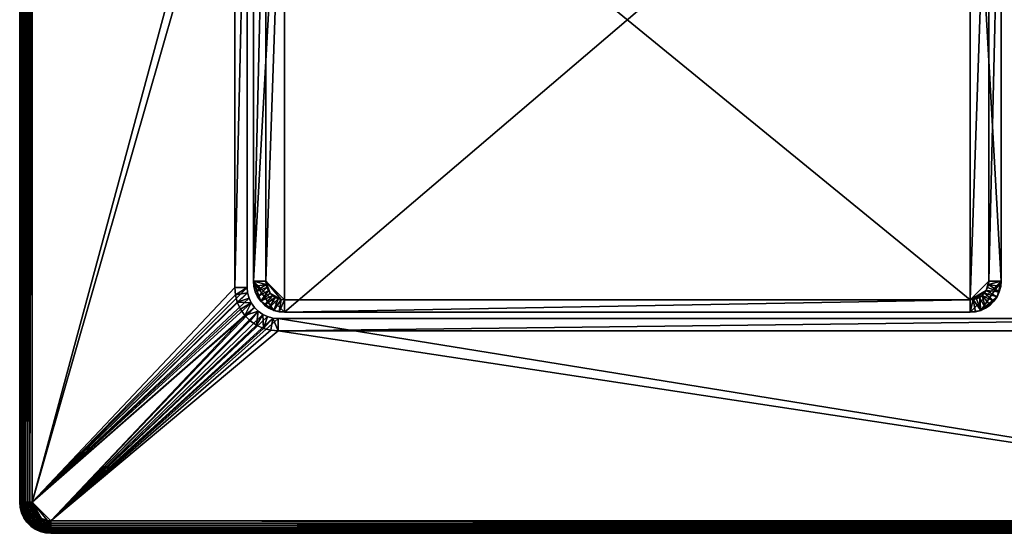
# Model space of a CAD drawing. Extents: x -124 to 124, y -82 to 82.
# Tile 1 of 4: x -124 to 34, y -82 to 0. Entities that reach past the tile are written whole.
import ezdxf

# ---------------------------------------------------------------- set-up
doc = ezdxf.new("R2010")
doc.units = 0

msp = doc.modelspace()

# ---------------------------------------------------------------- linework, layer by layer
for points in [[(-123.5, 77.5, 8), (-123.5, -77.5), (-123.5, -77.5, 8)], [(-123.5, 77.5, 8), (-123.5, 77.5), (-123.5, -77.5)], [(-121.5, 77.5), (-123.5, -77.5), (-123.5, 77.5)], [(-121.5, 77.5), (-121.5, -77.5), (-123.5, -77.5)], [(-123.5, 77.5, 8), (-123.5, -77.5, 8), (-123.469612, -77.5, 8.347297)], [(-123.469612, 77.5, 8.347297), (-123.5, 77.5, 8), (-123.469612, -77.5, 8.347297)], [(-123.469612, 77.5, 8.347297), (-123.469612, -77.5, 8.347297), (-123.379387, -77.5, 8.68404)], [(-123.379387, 77.5, 8.68404), (-123.469612, 77.5, 8.347297), (-123.379387, -77.5, 8.68404)], [(-123.232048, 77.5, 9), (-123.379387, -77.5, 8.68404), (-123.232048, -77.5, 9)], [(-123.232048, 77.5, 9), (-123.379387, 77.5, 8.68404), (-123.379387, -77.5, 8.68404)], [(-123.232048, 77.5, 9), (-123.232048, -77.5, 9), (-123.032089, -77.5, 9.285575)], [(-123.032089, 77.5, 9.285575), (-123.232048, 77.5, 9), (-123.032089, -77.5, 9.285575)], [(-122.785576, 77.5, 9.532089), (-123.032089, -77.5, 9.285575), (-122.785576, -77.5, 9.532089)], [(-122.785576, 77.5, 9.532089), (-123.032089, 77.5, 9.285575), (-123.032089, -77.5, 9.285575)], [(-122.5, 77.5, 9.732051), (-122.785576, -77.5, 9.532089), (-122.5, -77.5, 9.732051)], [(-122.5, 77.5, 9.732051), (-122.785576, 77.5, 9.532089), (-122.785576, -77.5, 9.532089)], [(-122.184044, 77.5, 9.879385), (-122.5, -77.5, 9.732051), (-122.184044, -77.5, 9.879385)], [(-122.184044, 77.5, 9.879385), (-122.5, 77.5, 9.732051), (-122.5, -77.5, 9.732051)], [(-121.847298, 77.5, 9.969616), (-122.184044, -77.5, 9.879385), (-121.847298, -77.5, 9.969616)], [(-121.847298, 77.5, 9.969616), (-122.184044, 77.5, 9.879385), (-122.184044, -77.5, 9.879385)], [(-121.5, 77.5, 10), (-121.847298, -77.5, 9.969616), (-121.5, -77.5, 10)], [(-121.5, 77.5, 10), (-121.847298, 77.5, 9.969616), (-121.847298, -77.5, 9.969616)], [(-87, 43, 10), (-121.5, 77.5, 10), (-121.5, -77.5, 10)], [(-121.5, 77.5, 8), (-121.5, -77.5), (-121.5, 77.5)], [(-121.5, 77.5, 8), (-121.5, -77.5, 8), (-121.5, -77.5)], [(-121.5, 77.5, 8), (-89, 43, 8), (-121.5, -77.5, 8)], [(-81, 47, 10), (-86, 42, 10), (-86, -42, 10)], [(-81, 47, 10), (-86, -42, 10), (-81, -47, 10)], [(29, 47, 10), (-81, -47, 10), (29, -47, 10)], [(29, 47, 10), (-81, 47, 10), (-81, -47, 10)], [(29, 47, 10), (29, -47, 10), (34, -42, 10)], [(29, 47, 10), (34, -42, 10), (34, 42, 10)], [(-81, 45, 8), (-84, -42, 8), (-84, 42, 8)], [(-81, 45, 8), (-81, -45, 8), (-84, -42, 8)], [(29, -45, 8), (-81, -45, 8), (-81, 45, 8)], [(29, 45, 8), (29, -45, 8), (-81, 45, 8)], [(29, 45, 8), (32, 42, 8), (29, -45, 8)], [(-87, 43, 10), (-121.5, -77.5, 10), (-87, -43, 10)], [(-89, 43, 8), (-89, -43, 8), (-121.5, -77.5, 8)], [(-87, 43), (-87, -43), (-89, -43)], [(-87, 43), (-89, -43), (-89, 43)], [(-89, 43, 8), (-89, 43), (-89, -43)], [(-89, 43, 8), (-89, -43), (-89, -43, 8)], [(-87, 43, 10), (-87, -43, 10), (-87, -43)], [(-87, 43, 10), (-87, -43), (-87, 43)], [(-86, 42, 10), (-86, 42), (-86, -42)], [(-86, 42, 10), (-86, -42), (-86, -42, 10)], [(-84, 42), (-84, -42), (-86, -42)], [(-84, 42), (-86, -42), (-86, 42)], [(-84, 42, 8), (-84, -42, 8), (-84, -42)], [(-84, 42, 8), (-84, -42), (-84, 42)], [(32, 42, 8), (32, -42, 8), (29, -45, 8)], [(34, 42), (32, -42), (32, 42)], [(34, 42), (34, -42), (32, -42)], [(32, 42, 8), (32, 42), (32, -42)], [(32, 42, 8), (32, -42), (32, -42, 8)], [(34, 42, 10), (34, -42, 10), (34, -42)], [(34, 42, 10), (34, -42), (34, 42)], [(-85.924042, -42.86824), (-85.924042, -42.86824, 10), (-86, -42, 10)], [(-86, -42), (-85.924042, -42.86824), (-86, -42, 10)], [(-86, -42, 10), (-85.924042, -42.86824, 10), (-85.698463, -43.710102, 10)], [(-86, -42, 10), (-85.698463, -43.710102, 10), (-84.830223, -45.21394, 10)], [(-86, -42, 10), (-84.830223, -45.21394, 10), (-82.710098, -46.698463, 10)], [(-86, -42, 10), (-82.710098, -46.698463, 10), (-81, -47, 10)], [(-83.954422, -42.520943), (-85.924042, -42.86824), (-86, -42)], [(-84, -42), (-83.954422, -42.520943), (-86, -42)], [(-83.954422, -42.520943), (-85.698463, -43.710102), (-85.924042, -42.86824)], [(-83.954422, -42.520943), (-83.819077, -43.026062), (-85.698463, -43.710102)], [(-84, -42), (-84, -42, 8), (-83.954422, -42.520943, 8)], [(-84, -42), (-83.954422, -42.520943, 8), (-83.954422, -42.520943)], [(-84, -42, 8), (-81, -45, 8), (-81.520943, -44.954422, 8)], [(-84, -42, 8), (-83.298134, -43.928364, 8), (-83.598076, -43.5, 8)], [(-84, -42, 8), (-83.598076, -43.5, 8), (-83.819077, -43.026062, 8)], [(-84, -42, 8), (-83.819077, -43.026062, 8), (-83.954422, -42.520943, 8)], [(-84, -42, 8), (-81.520943, -44.954422, 8), (-83.298134, -43.928364, 8)], [(-83.954422, -42.520943), (-83.954422, -42.520943, 8), (-83.819077, -43.026062, 8)], [(-83.954422, -42.520943), (-83.819077, -43.026062, 8), (-83.819077, -43.026062)], [(34, -42, 10), (29, -47, 10), (30.7101, -46.698463, 10)], [(32, -42, 8), (31.598076, -43.5, 8), (29, -45, 8)], [(34, -42, 10), (30.7101, -46.698463, 10), (33.330128, -44.5, 10)], [(32, -42, 8), (31.819078, -43.026062, 8), (31.598076, -43.5, 8)], [(32, -42, 8), (31.954424, -42.520943, 8), (31.819078, -43.026062, 8)], [(33.698463, -43.710102), (31.819078, -43.026062), (31.954424, -42.520943)], [(31.819078, -43.026062), (31.819078, -43.026062, 8), (31.954424, -42.520943, 8)], [(31.819078, -43.026062), (31.954424, -42.520943, 8), (31.954424, -42.520943)], [(34, -42), (31.954424, -42.520943), (32, -42)], [(34, -42), (33.924038, -42.86824), (31.954424, -42.520943)], [(31.954424, -42.520943), (32, -42, 8), (32, -42)], [(31.954424, -42.520943), (31.954424, -42.520943, 8), (32, -42, 8)], [(33.924038, -42.86824), (33.698463, -43.710102), (31.954424, -42.520943)], [(34, -42, 10), (33.330128, -44.5, 10), (33.924038, -42.86824, 10)], [(33.924038, -42.86824), (34, -42), (34, -42, 10)], [(33.924038, -42.86824), (34, -42, 10), (33.924038, -42.86824, 10)], [(-87, -43, 10), (-121.5, -77.5, 10), (-86.924042, -43.86824, 10)], [(-89, -43, 8), (-88.893654, -44.215538, 8), (-121.5, -77.5, 8)], [(-86.924042, -43.86824, 10), (-121.5, -77.5, 10), (-86.698463, -44.710102, 10)], [(-88.893654, -44.215538, 8), (-88.57785, -45.394142, 8), (-121.5, -77.5, 8)], [(-87, -43), (-88.893654, -44.215538), (-89, -43)], [(-89, -43), (-88.893654, -44.215538, 8), (-89, -43, 8)], [(-89, -43), (-88.893654, -44.215538), (-88.893654, -44.215538, 8)], [(-87, -43), (-86.924042, -43.86824), (-88.893654, -44.215538)], [(-86.924042, -43.86824), (-88.57785, -45.394142), (-88.893654, -44.215538)], [(-88.893654, -44.215538), (-88.57785, -45.394142, 8), (-88.893654, -44.215538, 8)], [(-88.893654, -44.215538), (-88.57785, -45.394142), (-88.57785, -45.394142, 8)], [(-86.924042, -43.86824), (-86.698463, -44.710102), (-88.57785, -45.394142)], [(-86.924042, -43.86824), (-87, -43, 10), (-86.924042, -43.86824, 10)], [(-87, -43), (-87, -43, 10), (-86.924042, -43.86824)], [(-86.924042, -43.86824), (-86.924042, -43.86824, 10), (-86.698463, -44.710102, 10)], [(-86.924042, -43.86824), (-86.698463, -44.710102, 10), (-86.698463, -44.710102)], [(-85.924042, -42.86824), (-85.698463, -43.710102, 10), (-85.924042, -42.86824, 10)], [(-85.924042, -42.86824), (-85.698463, -43.710102), (-85.698463, -43.710102, 10)], [(-83.819077, -43.026062), (-85.330124, -44.5), (-85.698463, -43.710102)], [(-85.698463, -43.710102), (-85.330124, -44.5, 10), (-85.698463, -43.710102, 10)], [(-85.698463, -43.710102), (-85.330124, -44.5), (-85.330124, -44.5, 10)], [(-85.698463, -43.710102, 10), (-85.330124, -44.5, 10), (-84.830223, -45.21394, 10)], [(-83.819077, -43.026062), (-83.598076, -43.5), (-85.330124, -44.5)], [(-83.598076, -43.5), (-84.830223, -45.21394), (-85.330124, -44.5)], [(-83.598076, -43.5), (-83.298134, -43.928364), (-84.830223, -45.21394)], [(-83.298134, -43.928364), (-82.92836, -44.298134), (-84.830223, -45.21394)], [(-83.598076, -43.5), (-83.819077, -43.026062, 8), (-83.598076, -43.5, 8)], [(-83.819077, -43.026062), (-83.819077, -43.026062, 8), (-83.598076, -43.5)], [(-83.598076, -43.5), (-83.598076, -43.5, 8), (-83.298134, -43.928364, 8)], [(-83.598076, -43.5), (-83.298134, -43.928364, 8), (-83.298134, -43.928364)], [(-83.298134, -43.928364), (-83.298134, -43.928364, 8), (-82.92836, -44.298134, 8)], [(-83.298134, -43.928364), (-82.92836, -44.298134, 8), (-82.92836, -44.298134)], [(-82.5, -44.598076, 8), (-82.92836, -44.298134, 8), (-83.298134, -43.928364, 8)], [(-81.520943, -44.954422, 8), (-82.5, -44.598076, 8), (-83.298134, -43.928364, 8)], [(31.598076, -43.5, 8), (29.520945, -44.954422, 8), (29, -45, 8)], [(31.598076, -43.5, 8), (30.928362, -44.298134, 8), (29.520945, -44.954422, 8)], [(31.598076, -43.5, 8), (31.298134, -43.928364, 8), (30.928362, -44.298134, 8)], [(32.830223, -45.21394), (30.928362, -44.298134), (31.298134, -43.928364)], [(30.928362, -44.298134), (30.928362, -44.298134, 8), (31.298134, -43.928364, 8)], [(30.928362, -44.298134), (31.298134, -43.928364, 8), (31.298134, -43.928364)], [(33.330128, -44.5), (31.298134, -43.928364), (31.598076, -43.5)], [(31.298134, -43.928364), (31.298134, -43.928364, 8), (31.598076, -43.5, 8)], [(31.298134, -43.928364), (31.598076, -43.5, 8), (31.598076, -43.5)], [(33.330128, -44.5), (32.830223, -45.21394), (31.298134, -43.928364)], [(33.698463, -43.710102), (31.598076, -43.5), (31.819078, -43.026062)], [(31.598076, -43.5), (31.598076, -43.5, 8), (31.819078, -43.026062, 8)], [(31.598076, -43.5), (31.819078, -43.026062, 8), (31.819078, -43.026062)], [(33.698463, -43.710102), (33.330128, -44.5), (31.598076, -43.5)], [(33.924038, -42.86824, 10), (33.330128, -44.5, 10), (33.698463, -43.710102, 10)], [(33.330128, -44.5), (33.698463, -43.710102, 10), (33.330128, -44.5, 10)], [(33.330128, -44.5), (33.698463, -43.710102), (33.698463, -43.710102, 10)], [(33.698463, -43.710102), (33.924038, -42.86824, 10), (33.698463, -43.710102, 10)], [(33.698463, -43.710102), (33.924038, -42.86824), (33.924038, -42.86824, 10)], [(-86.698463, -44.710102, 10), (-121.5, -77.5, 10), (-86.330124, -45.5, 10)], [(-88.57785, -45.394142, 8), (-88.06218, -46.5, 8), (-121.5, -77.5, 8)], [(-86.330124, -45.5, 10), (-121.5, -77.5, 10), (-85.830223, -46.21394, 10)], [(-86.698463, -44.710102), (-86.330124, -45.5), (-88.57785, -45.394142)], [(-86.330124, -45.5), (-88.06218, -46.5), (-88.57785, -45.394142)], [(-88.06218, -46.5), (-88.06218, -46.5, 8), (-88.57785, -45.394142, 8)], [(-88.57785, -45.394142), (-88.06218, -46.5), (-88.57785, -45.394142, 8)], [(-86.330124, -45.5), (-87.362312, -47.499512), (-88.06218, -46.5)], [(-86.330124, -45.5), (-85.830223, -46.21394), (-87.362312, -47.499512)], [(-86.698463, -44.710102), (-86.698463, -44.710102, 10), (-86.330124, -45.5, 10)], [(-86.698463, -44.710102), (-86.330124, -45.5, 10), (-86.330124, -45.5)], [(-86.330124, -45.5), (-86.330124, -45.5, 10), (-85.830223, -46.21394, 10)], [(-86.330124, -45.5), (-85.830223, -46.21394, 10), (-85.830223, -46.21394)], [(-85.330124, -44.5), (-84.830223, -45.21394, 10), (-85.330124, -44.5, 10)], [(-85.330124, -44.5), (-84.830223, -45.21394), (-84.830223, -45.21394, 10)], [(-82.92836, -44.298134), (-84.213936, -45.830223), (-84.830223, -45.21394)], [(-84.830223, -45.21394), (-84.213936, -45.830223, 10), (-84.830223, -45.21394, 10)], [(-84.830223, -45.21394), (-84.213936, -45.830223), (-84.213936, -45.830223, 10)], [(-82.710098, -46.698463, 10), (-84.830223, -45.21394, 10), (-84.213936, -45.830223, 10)], [(-82.5, -44.598076), (-84.213936, -45.830223), (-82.92836, -44.298134)], [(-82.5, -44.598076), (-83.5, -46.330128), (-84.213936, -45.830223)], [(-82.026062, -44.819077), (-83.5, -46.330128), (-82.5, -44.598076)], [(-82.026062, -44.819077), (-82.710098, -46.698463), (-83.5, -46.330128)], [(-82.92836, -44.298134), (-82.92836, -44.298134, 8), (-82.5, -44.598076, 8)], [(-82.92836, -44.298134), (-82.5, -44.598076, 8), (-82.5, -44.598076)], [(-81.520943, -44.954422), (-82.710098, -46.698463), (-82.026062, -44.819077)], [(-81.520943, -44.954422), (-81.86824, -46.924038), (-82.710098, -46.698463)], [(-82.5, -44.598076), (-82.5, -44.598076, 8), (-82.026062, -44.819077, 8)], [(-82.5, -44.598076), (-82.026062, -44.819077, 8), (-82.026062, -44.819077)], [(-81.520943, -44.954422, 8), (-82.026062, -44.819077, 8), (-82.5, -44.598076, 8)], [(-82.026062, -44.819077), (-82.026062, -44.819077, 8), (-81.520943, -44.954422, 8)], [(-82.026062, -44.819077), (-81.520943, -44.954422, 8), (-81.520943, -44.954422)], [(-81, -45), (-81.86824, -46.924038), (-81.520943, -44.954422)], [(-81, -45), (-81, -47), (-81.86824, -46.924038)], [(-81.520943, -44.954422), (-81, -45, 8), (-81, -45)], [(-81.520943, -44.954422), (-81.520943, -44.954422, 8), (-81, -45, 8)], [(29, -45), (-81, -47), (-81, -45)], [(29, -45), (29, -47), (-81, -47)], [(-81, -45, 8), (29, -45), (-81, -45)], [(-81, -45, 8), (29, -45, 8), (29, -45)], [(29.520945, -44.954422), (29.86824, -46.924038), (29, -47)], [(29.520945, -44.954422), (29, -47), (29, -45)], [(29, -45), (29, -45, 8), (29.520945, -44.954422, 8)], [(29, -45), (29.520945, -44.954422, 8), (29.520945, -44.954422)], [(30.928362, -44.298134, 8), (30.5, -44.598076, 8), (29.520945, -44.954422, 8)], [(30.5, -44.598076, 8), (30.02606, -44.819077, 8), (29.520945, -44.954422, 8)], [(30.02606, -44.819077), (30.7101, -46.698463), (29.520945, -44.954422)], [(29.520945, -44.954422), (29.520945, -44.954422, 8), (30.02606, -44.819077, 8)], [(29.520945, -44.954422), (30.02606, -44.819077, 8), (30.02606, -44.819077)], [(29.520945, -44.954422), (30.7101, -46.698463), (29.86824, -46.924038)], [(30.5, -44.598076), (30.7101, -46.698463), (30.02606, -44.819077)], [(30.02606, -44.819077), (30.02606, -44.819077, 8), (30.5, -44.598076, 8)], [(30.02606, -44.819077), (30.5, -44.598076, 8), (30.5, -44.598076)], [(30.928362, -44.298134), (31.5, -46.330128), (30.5, -44.598076)], [(30.5, -44.598076), (30.5, -44.598076, 8), (30.928362, -44.298134, 8)], [(30.5, -44.598076), (30.928362, -44.298134, 8), (30.928362, -44.298134)], [(30.5, -44.598076), (31.5, -46.330128), (30.7101, -46.698463)], [(33.330128, -44.5, 10), (30.7101, -46.698463, 10), (32.830223, -45.21394, 10)], [(32.830223, -45.21394, 10), (30.7101, -46.698463, 10), (32.21394, -45.830223, 10)], [(30.928362, -44.298134), (32.21394, -45.830223), (31.5, -46.330128)], [(32.830223, -45.21394), (32.21394, -45.830223), (30.928362, -44.298134)], [(32.21394, -45.830223), (32.830223, -45.21394, 10), (32.21394, -45.830223, 10)], [(32.21394, -45.830223), (32.830223, -45.21394), (32.830223, -45.21394, 10)], [(32.830223, -45.21394), (33.330128, -44.5, 10), (32.830223, -45.21394, 10)], [(32.830223, -45.21394), (33.330128, -44.5), (33.330128, -44.5, 10)], [(-85.830223, -46.21394, 10), (-121.5, -77.5, 10), (-118.5, -80.5, 10)], [(-88.06218, -46.5, 8), (-87.362312, -47.499512, 8), (-121.5, -77.5, 8)], [(-85.830223, -46.21394, 10), (-118.5, -80.5, 10), (-85.213936, -46.830223, 10)], [(-84.5, -47.330128, 10), (-85.213936, -46.830223, 10), (-118.5, -80.5, 10)], [(-83.710098, -47.698463, 10), (-84.5, -47.330128, 10), (-118.5, -80.5, 10)], [(-88.06218, -46.5), (-87.362312, -47.499512, 8), (-88.06218, -46.5, 8)], [(-88.06218, -46.5), (-87.362312, -47.499512), (-87.362312, -47.499512, 8)], [(-85.830223, -46.21394), (-85.213936, -46.830223), (-87.362312, -47.499512)], [(-85.213936, -46.830223), (-86.499512, -48.362312), (-87.362312, -47.499512)], [(-85.213936, -46.830223), (-85.5, -49.06218), (-86.499512, -48.362312)], [(-85.830223, -46.21394), (-85.830223, -46.21394, 10), (-85.213936, -46.830223, 10)], [(-85.830223, -46.21394), (-85.213936, -46.830223, 10), (-85.213936, -46.830223)], [(-84.5, -47.330128), (-85.5, -49.06218), (-85.213936, -46.830223)], [(-84.5, -47.330128), (-84.394142, -49.577847), (-85.5, -49.06218)], [(-85.213936, -46.830223), (-85.213936, -46.830223, 10), (-84.5, -47.330128, 10)], [(-85.213936, -46.830223), (-84.5, -47.330128, 10), (-84.5, -47.330128)], [(-83.710098, -47.698463), (-84.394142, -49.577847), (-84.5, -47.330128)], [(-83.710098, -47.698463), (-84.5, -47.330128, 10), (-83.710098, -47.698463, 10)], [(-84.5, -47.330128), (-84.5, -47.330128, 10), (-83.710098, -47.698463)], [(-84.213936, -45.830223), (-83.5, -46.330128, 10), (-84.213936, -45.830223, 10)], [(-84.213936, -45.830223), (-83.5, -46.330128), (-83.5, -46.330128, 10)], [(-82.710098, -46.698463, 10), (-84.213936, -45.830223, 10), (-83.5, -46.330128, 10)], [(-82.710098, -46.698463), (-82.710098, -46.698463, 10), (-83.5, -46.330128, 10)], [(-83.5, -46.330128), (-82.710098, -46.698463), (-83.5, -46.330128, 10)], [(-81.86824, -46.924038), (-81.86824, -46.924038, 10), (-82.710098, -46.698463, 10)], [(-82.710098, -46.698463), (-81.86824, -46.924038), (-82.710098, -46.698463, 10)], [(-81, -47, 10), (-82.710098, -46.698463, 10), (-81.86824, -46.924038, 10)], [(-81, -47), (-81, -47, 10), (-81.86824, -46.924038, 10)], [(-81.86824, -46.924038), (-81, -47), (-81.86824, -46.924038, 10)], [(-81, -47, 10), (29, -47), (29, -47, 10)], [(-81, -47, 10), (-81, -47), (29, -47)], [(30.7101, -46.698463, 10), (29, -47, 10), (29.86824, -46.924038, 10)], [(29.86824, -46.924038), (29.86824, -46.924038, 10), (29, -47, 10)], [(29, -47), (29.86824, -46.924038), (29, -47, 10)], [(29.86824, -46.924038), (30.7101, -46.698463, 10), (29.86824, -46.924038, 10)], [(29.86824, -46.924038), (30.7101, -46.698463), (30.7101, -46.698463, 10)], [(32.21394, -45.830223, 10), (30.7101, -46.698463, 10), (31.5, -46.330128, 10)], [(30.7101, -46.698463), (31.5, -46.330128, 10), (30.7101, -46.698463, 10)], [(30.7101, -46.698463), (31.5, -46.330128), (31.5, -46.330128, 10)], [(31.5, -46.330128), (32.21394, -45.830223, 10), (31.5, -46.330128, 10)], [(31.5, -46.330128), (32.21394, -45.830223), (32.21394, -45.830223, 10)], [(-87.362312, -47.499512, 8), (-118.5, -80.5, 8), (-121.5, -77.5, 8)], [(-87.362312, -47.499512, 8), (-86.499512, -48.362312, 8), (-118.5, -80.5, 8)], [(-82.86824, -47.924038, 10), (-83.710098, -47.698463, 10), (-118.5, -80.5, 10)], [(-82, -48, 10), (-82.86824, -47.924038, 10), (-118.5, -80.5, 10)], [(118.5, -80.5, 10), (-82, -48, 10), (-118.5, -80.5, 10)], [(-85.5, -49.06218, 8), (-118.5, -80.5, 8), (-86.499512, -48.362312, 8)], [(-87.362312, -47.499512), (-86.499512, -48.362312, 8), (-87.362312, -47.499512, 8)], [(-87.362312, -47.499512), (-86.499512, -48.362312), (-86.499512, -48.362312, 8)], [(-86.499512, -48.362312), (-85.5, -49.06218, 8), (-86.499512, -48.362312, 8)], [(-86.499512, -48.362312), (-85.5, -49.06218), (-85.5, -49.06218, 8)], [(-82.86824, -47.924038), (-84.394142, -49.577847), (-83.710098, -47.698463)], [(-82.86824, -47.924038), (-83.215538, -49.893654), (-84.394142, -49.577847)], [(-82.86824, -47.924038), (-83.710098, -47.698463, 10), (-82.86824, -47.924038, 10)], [(-83.710098, -47.698463), (-83.710098, -47.698463, 10), (-82.86824, -47.924038)], [(-82.86824, -47.924038), (-82, -50), (-83.215538, -49.893654)], [(-82, -48), (-82, -50), (-82.86824, -47.924038)], [(-82, -48), (-82.86824, -47.924038, 10), (-82, -48, 10)], [(-82.86824, -47.924038), (-82.86824, -47.924038, 10), (-82, -48)], [(82, -48), (82, -50), (-82, -50)], [(82, -48), (-82, -50), (-82, -48)], [(82, -48), (-82, -48), (-82, -48, 10)], [(82, -48, 10), (82, -48), (-82, -48, 10)], [(118.5, -80.5, 10), (82, -48, 10), (-82, -48, 10)], [(-84.394142, -49.577847, 8), (-118.5, -80.5, 8), (-85.5, -49.06218, 8)], [(-83.215538, -49.893654, 8), (-118.5, -80.5, 8), (-84.394142, -49.577847, 8)], [(-82, -50, 8), (-118.5, -80.5, 8), (-83.215538, -49.893654, 8)], [(118.5, -80.5, 8), (-118.5, -80.5, 8), (-82, -50, 8)], [(-85.5, -49.06218), (-84.394142, -49.577847, 8), (-85.5, -49.06218, 8)], [(-85.5, -49.06218), (-84.394142, -49.577847), (-84.394142, -49.577847, 8)], [(-84.394142, -49.577847), (-83.215538, -49.893654, 8), (-84.394142, -49.577847, 8)], [(-84.394142, -49.577847), (-83.215538, -49.893654), (-83.215538, -49.893654, 8)], [(-83.215538, -49.893654), (-82, -50), (-82, -50, 8)], [(-83.215538, -49.893654), (-82, -50, 8), (-83.215538, -49.893654, 8)], [(82, -50, 8), (-82, -50, 8), (-82, -50)], [(82, -50, 8), (-82, -50), (82, -50)], [(118.5, -80.5, 8), (-82, -50, 8), (82, -50, 8)], [(-123.5, -77.5), (-123.424042, -78.36824, 8), (-123.5, -77.5, 8)], [(-123.5, -77.5), (-123.424042, -78.36824), (-123.424042, -78.36824, 8)], [(-121.454422, -78.020943), (-123.424042, -78.36824), (-123.5, -77.5)], [(-121.5, -77.5), (-121.454422, -78.020943), (-123.5, -77.5)], [(-123.394119, -78.362968, 8.347297), (-123.469612, -77.5, 8.347297), (-123.5, -77.5, 8)], [(-123.394119, -78.362968, 8.347297), (-123.5, -77.5, 8), (-123.424042, -78.36824, 8)], [(-123.30526, -78.347298, 8.68404), (-123.379387, -77.5, 8.68404), (-123.469612, -77.5, 8.347297)], [(-123.30526, -78.347298, 8.68404), (-123.469612, -77.5, 8.347297), (-123.394119, -78.362968, 8.347297)], [(-121.454422, -78.020943), (-123.198463, -79.210098), (-123.424042, -78.36824)], [(-123.169914, -79.199707, 8.347297), (-123.394119, -78.362968, 8.347297), (-123.424042, -78.36824, 8)], [(-123.424042, -78.36824), (-123.198463, -79.210098, 8), (-123.424042, -78.36824, 8)], [(-123.424042, -78.36824), (-123.198463, -79.210098), (-123.198463, -79.210098, 8)], [(-123.169914, -79.199707, 8.347297), (-123.424042, -78.36824, 8), (-123.198463, -79.210098, 8)], [(-123.085121, -79.168846, 8.68404), (-123.30526, -78.347298, 8.68404), (-123.394119, -78.362968, 8.347297)], [(-123.085121, -79.168846, 8.68404), (-123.394119, -78.362968, 8.347297), (-123.169914, -79.199707, 8.347297)], [(-123.160164, -78.321709, 9), (-123.232048, -77.5, 9), (-123.379387, -77.5, 8.68404)], [(-123.160164, -78.321709, 9), (-123.379387, -77.5, 8.68404), (-123.30526, -78.347298, 8.68404)], [(-122.946671, -79.118454, 9), (-123.160164, -78.321709, 9), (-123.30526, -78.347298, 8.68404)], [(-122.946671, -79.118454, 9), (-123.30526, -78.347298, 8.68404), (-123.085121, -79.168846, 8.68404)], [(-122.963234, -78.286987, 9.285575), (-123.032089, -77.5, 9.285575), (-123.232048, -77.5, 9)], [(-122.963234, -78.286987, 9.285575), (-123.232048, -77.5, 9), (-123.160164, -78.321709, 9)], [(-121.454422, -78.020943), (-121.319077, -78.526062), (-123.198463, -79.210098)], [(-121.319077, -78.526062), (-122.830124, -80), (-123.198463, -79.210098)], [(-122.758774, -79.050064, 9.285575), (-122.963234, -78.286987, 9.285575), (-123.160164, -78.321709, 9)], [(-122.758774, -79.050064, 9.285575), (-123.160164, -78.321709, 9), (-122.946671, -79.118454, 9)], [(-122.720467, -78.244179, 9.532089), (-122.785576, -77.5, 9.532089), (-123.032089, -77.5, 9.285575)], [(-122.720467, -78.244179, 9.532089), (-123.032089, -77.5, 9.285575), (-122.963234, -78.286987, 9.285575)], [(-122.527122, -78.965752, 9.532089), (-122.720467, -78.244179, 9.532089), (-122.963234, -78.286987, 9.285575)], [(-122.527122, -78.965752, 9.532089), (-122.963234, -78.286987, 9.285575), (-122.758774, -79.050064, 9.285575)], [(-121.319077, -78.526062), (-121.098076, -79), (-122.830124, -80)], [(-121.098076, -79), (-122.330223, -80.713936), (-122.830124, -80)], [(-122.439232, -78.194595, 9.732051), (-122.5, -77.5, 9.732051), (-122.785576, -77.5, 9.532089)], [(-122.439232, -78.194595, 9.732051), (-122.785576, -77.5, 9.532089), (-122.720467, -78.244179, 9.532089)], [(-122.211418, -79.642784, 9.532089), (-122.527122, -78.965752, 9.532089), (-122.758774, -79.050064, 9.285575)], [(-122.258774, -78.86808, 9.732051), (-122.439232, -78.194595, 9.732051), (-122.720467, -78.244179, 9.532089)], [(-122.258774, -78.86808, 9.732051), (-122.720467, -78.244179, 9.532089), (-122.527122, -78.965752, 9.532089)], [(-121.964104, -79.5, 9.732051), (-122.258774, -78.86808, 9.732051), (-122.527122, -78.965752, 9.532089)], [(-121.964104, -79.5, 9.732051), (-122.527122, -78.965752, 9.532089), (-122.211418, -79.642784, 9.532089)], [(-122.128075, -78.139725, 9.879385), (-122.184044, -77.5, 9.879385), (-122.5, -77.5, 9.732051)], [(-122.128075, -78.139725, 9.879385), (-122.5, -77.5, 9.732051), (-122.439232, -78.194595, 9.732051)], [(-121.961868, -78.760017, 9.879385), (-122.128075, -78.139725, 9.879385), (-122.439232, -78.194595, 9.732051)], [(-121.961868, -78.760017, 9.879385), (-122.439232, -78.194595, 9.732051), (-122.258774, -78.86808, 9.732051)], [(-121.098076, -79), (-120.798134, -79.42836), (-122.330223, -80.713936)], [(-121.690475, -79.342018, 9.879385), (-121.961868, -78.760017, 9.879385), (-122.258774, -78.86808, 9.732051)], [(-121.690475, -79.342018, 9.879385), (-122.258774, -78.86808, 9.732051), (-121.964104, -79.5, 9.732051)], [(-121.79644, -78.081253, 9.969616), (-121.847298, -77.5, 9.969616), (-122.184044, -77.5, 9.879385)], [(-121.79644, -78.081253, 9.969616), (-122.184044, -77.5, 9.879385), (-122.128075, -78.139725, 9.879385)], [(-121.645432, -78.644844, 9.969616), (-121.79644, -78.081253, 9.969616), (-122.128075, -78.139725, 9.879385)], [(-121.645432, -78.644844, 9.969616), (-122.128075, -78.139725, 9.879385), (-121.961868, -78.760017, 9.879385)], [(-121.398842, -79.173645, 9.969616), (-121.645432, -78.644844, 9.969616), (-121.961868, -78.760017, 9.879385)], [(-121.398842, -79.173645, 9.969616), (-121.961868, -78.760017, 9.879385), (-121.690475, -79.342018, 9.879385)], [(-121.79644, -78.081253, 9.969616), (-121.5, -77.5, 10), (-121.847298, -77.5, 9.969616)], [(-121.79644, -78.081253, 9.969616), (-121.454422, -78.020943, 10), (-121.5, -77.5, 10)], [(-121.645432, -78.644844, 9.969616), (-121.454422, -78.020943, 10), (-121.79644, -78.081253, 9.969616)], [(-121.645432, -78.644844, 9.969616), (-121.319077, -78.526062, 10), (-121.454422, -78.020943, 10)], [(-121.645432, -78.644844, 9.969616), (-121.098076, -79, 10), (-121.319077, -78.526062, 10)], [(-121.398842, -79.173645, 9.969616), (-121.098076, -79, 10), (-121.645432, -78.644844, 9.969616)], [(-121.5, -77.5, 10), (-121.454422, -78.020943, 10), (-121.319077, -78.526062, 10)], [(-121.5, -77.5, 10), (-121.319077, -78.526062, 10), (-121.098076, -79, 10)], [(-121.5, -77.5, 10), (-121.098076, -79, 10), (-120.798134, -79.42836, 10)], [(-121.5, -77.5, 10), (-120.798134, -79.42836, 10), (-120.42836, -79.798134, 10)], [(-121.5, -77.5, 10), (-120.42836, -79.798134, 10), (-120, -80.098076, 10)], [(-121.5, -77.5, 10), (-119.020943, -80.454422, 10), (-118.5, -80.5, 10)], [(-121.5, -77.5, 10), (-120, -80.098076, 10), (-119.020943, -80.454422, 10)], [(-121.5, -77.5), (-121.5, -77.5, 8), (-121.454422, -78.020943, 8)], [(-121.5, -77.5), (-121.454422, -78.020943, 8), (-121.454422, -78.020943)], [(-121.5, -77.5, 8), (-121.319077, -78.526062, 8), (-121.454422, -78.020943, 8)], [(-121.5, -77.5, 8), (-121.098076, -79, 8), (-121.319077, -78.526062, 8)], [(-121.5, -77.5, 8), (-120.798134, -79.42836, 8), (-121.098076, -79, 8)], [(-121.5, -77.5, 8), (-120.42836, -79.798134, 8), (-120.798134, -79.42836, 8)], [(-121.5, -77.5, 8), (-120, -80.098076, 8), (-120.42836, -79.798134, 8)], [(-121.5, -77.5, 8), (-118.5, -80.5, 8), (-119.020943, -80.454422, 8)], [(-121.5, -77.5, 8), (-119.020943, -80.454422, 8), (-120, -80.098076, 8)], [(-121.454422, -78.020943), (-121.454422, -78.020943, 8), (-121.319077, -78.526062, 8)], [(-121.454422, -78.020943), (-121.319077, -78.526062, 8), (-121.319077, -78.526062)], [(-121.064178, -79.651604, 9.969616), (-121.098076, -79, 10), (-121.398842, -79.173645, 9.969616)], [(-121.319077, -78.526062), (-121.319077, -78.526062, 8), (-121.098076, -79, 8)], [(-121.319077, -78.526062), (-121.098076, -79, 8), (-121.098076, -79)], [(-121.064178, -79.651604, 9.969616), (-120.798134, -79.42836, 10), (-121.098076, -79, 10)], [(-121.098076, -79), (-121.098076, -79, 8), (-120.798134, -79.42836, 8)], [(-121.098076, -79), (-120.798134, -79.42836, 8), (-120.798134, -79.42836)], [(-122.80381, -79.98481, 8.347297), (-123.169914, -79.199707, 8.347297), (-123.198463, -79.210098, 8)], [(-122.830124, -80), (-122.830124, -80, 8), (-123.198463, -79.210098, 8)], [(-123.198463, -79.210098), (-122.830124, -80), (-123.198463, -79.210098, 8)], [(-122.80381, -79.98481, 8.347297), (-123.198463, -79.210098, 8), (-122.830124, -80, 8)], [(-122.72567, -79.93969, 8.68404), (-123.085121, -79.168846, 8.68404), (-123.169914, -79.199707, 8.347297)], [(-122.72567, -79.93969, 8.68404), (-123.169914, -79.199707, 8.347297), (-122.80381, -79.98481, 8.347297)], [(-122.598076, -79.866028, 9), (-122.946671, -79.118454, 9), (-123.085121, -79.168846, 8.68404)], [(-122.598076, -79.866028, 9), (-123.085121, -79.168846, 8.68404), (-122.72567, -79.93969, 8.68404)], [(-122.424904, -79.766045, 9.285575), (-122.758774, -79.050064, 9.285575), (-122.946671, -79.118454, 9)], [(-122.424904, -79.766045, 9.285575), (-122.946671, -79.118454, 9), (-122.598076, -79.866028, 9)], [(-122.306946, -80.694405, 8.347297), (-122.80381, -79.98481, 8.347297), (-122.830124, -80, 8)], [(-122.830124, -80), (-122.330223, -80.713936, 8), (-122.830124, -80, 8)], [(-122.830124, -80), (-122.330223, -80.713936), (-122.330223, -80.713936, 8)], [(-122.306946, -80.694405, 8.347297), (-122.830124, -80, 8), (-122.330223, -80.713936, 8)], [(-122.237823, -80.636406, 8.68404), (-122.72567, -79.93969, 8.68404), (-122.80381, -79.98481, 8.347297)], [(-122.237823, -80.636406, 8.68404), (-122.80381, -79.98481, 8.347297), (-122.306946, -80.694405, 8.347297)], [(-122.211418, -79.642784, 9.532089), (-122.758774, -79.050064, 9.285575), (-122.424904, -79.766045, 9.285575)], [(-122.124962, -80.541702, 9), (-122.598076, -79.866028, 9), (-122.72567, -79.93969, 8.68404)], [(-122.124962, -80.541702, 9), (-122.72567, -79.93969, 8.68404), (-122.237823, -80.636406, 8.68404)], [(-121.971779, -80.41317, 9.285575), (-122.424904, -79.766045, 9.285575), (-122.598076, -79.866028, 9)], [(-121.971779, -80.41317, 9.285575), (-122.598076, -79.866028, 9), (-122.124962, -80.541702, 9)], [(-121.782944, -80.254715, 9.532089), (-122.211418, -79.642784, 9.532089), (-122.424904, -79.766045, 9.285575)], [(-121.782944, -80.254715, 9.532089), (-122.424904, -79.766045, 9.285575), (-121.971779, -80.41317, 9.285575)], [(-120.798134, -79.42836), (-121.713936, -81.330223), (-122.330223, -80.713936)], [(-121.541702, -81.124962, 9), (-122.124962, -80.541702, 9), (-122.237823, -80.636406, 8.68404)], [(-121.564178, -80.071152, 9.732051), (-121.964104, -79.5, 9.732051), (-122.211418, -79.642784, 9.532089)], [(-121.564178, -80.071152, 9.732051), (-122.211418, -79.642784, 9.532089), (-121.782944, -80.254715, 9.532089)], [(-121.41317, -80.971779, 9.285575), (-121.971779, -80.41317, 9.285575), (-122.124962, -80.541702, 9)], [(-121.41317, -80.971779, 9.285575), (-122.124962, -80.541702, 9), (-121.541702, -81.124962, 9)], [(-121.41317, -80.971779, 9.285575), (-121.782944, -80.254715, 9.532089), (-121.971779, -80.41317, 9.285575)], [(-121.322136, -79.868057, 9.879385), (-121.690475, -79.342018, 9.879385), (-121.964104, -79.5, 9.732051)], [(-121.322136, -79.868057, 9.879385), (-121.964104, -79.5, 9.732051), (-121.564178, -80.071152, 9.732051)], [(-121.071152, -80.564178, 9.732051), (-121.564178, -80.071152, 9.732051), (-121.782944, -80.254715, 9.532089)], [(-121.254715, -80.782944, 9.532089), (-121.782944, -80.254715, 9.532089), (-121.41317, -80.971779, 9.285575)], [(-121.071152, -80.564178, 9.732051), (-121.782944, -80.254715, 9.532089), (-121.254715, -80.782944, 9.532089)], [(-120.798134, -79.42836), (-120.42836, -79.798134), (-121.713936, -81.330223)], [(-120, -80.098076), (-121.713936, -81.330223), (-120.42836, -79.798134)], [(-120, -80.098076), (-121, -81.830124), (-121.713936, -81.330223)], [(-121.064178, -79.651604, 9.969616), (-121.398842, -79.173645, 9.969616), (-121.690475, -79.342018, 9.879385)], [(-121.064178, -79.651604, 9.969616), (-121.690475, -79.342018, 9.879385), (-121.322136, -79.868057, 9.879385)], [(-120.868057, -80.322136, 9.879385), (-121.322136, -79.868057, 9.879385), (-121.564178, -80.071152, 9.732051)], [(-120.868057, -80.322136, 9.879385), (-121.564178, -80.071152, 9.732051), (-121.071152, -80.564178, 9.732051)], [(-120.651604, -80.064178, 9.969616), (-121.064178, -79.651604, 9.969616), (-121.322136, -79.868057, 9.879385)], [(-120.651604, -80.064178, 9.969616), (-121.322136, -79.868057, 9.879385), (-120.868057, -80.322136, 9.879385)], [(-120.642784, -81.211418, 9.532089), (-121.071152, -80.564178, 9.732051), (-121.254715, -80.782944, 9.532089)], [(-120.342018, -80.690475, 9.879385), (-120.868057, -80.322136, 9.879385), (-121.071152, -80.564178, 9.732051)], [(-120.5, -80.964104, 9.732051), (-121.071152, -80.564178, 9.732051), (-120.642784, -81.211418, 9.532089)], [(-120.342018, -80.690475, 9.879385), (-121.071152, -80.564178, 9.732051), (-120.5, -80.964104, 9.732051)], [(-120.651604, -80.064178, 9.969616), (-120.798134, -79.42836, 10), (-121.064178, -79.651604, 9.969616)], [(-119.526062, -80.319077), (-121, -81.830124), (-120, -80.098076)], [(-119.526062, -80.319077), (-120.210098, -82.198463), (-121, -81.830124)], [(-120.342018, -80.690475, 9.879385), (-120.651604, -80.064178, 9.969616), (-120.868057, -80.322136, 9.879385)], [(-120.651604, -80.064178, 9.969616), (-120.42836, -79.798134, 10), (-120.798134, -79.42836, 10)], [(-120.798134, -79.42836), (-120.798134, -79.42836, 8), (-120.42836, -79.798134, 8)], [(-120.798134, -79.42836), (-120.42836, -79.798134, 8), (-120.42836, -79.798134)], [(-120.651604, -80.064178, 9.969616), (-120, -80.098076, 10), (-120.42836, -79.798134, 10)], [(-120.173645, -80.398842, 9.969616), (-120, -80.098076, 10), (-120.651604, -80.064178, 9.969616)], [(-120.173645, -80.398842, 9.969616), (-120.651604, -80.064178, 9.969616), (-120.342018, -80.690475, 9.879385)], [(-120.42836, -79.798134), (-120.42836, -79.798134, 8), (-120, -80.098076, 8)], [(-120.42836, -79.798134), (-120, -80.098076, 8), (-120, -80.098076)], [(-119.644844, -80.645432, 9.969616), (-120.173645, -80.398842, 9.969616), (-120.342018, -80.690475, 9.879385)], [(-119.020943, -80.454422), (-120.210098, -82.198463), (-119.526062, -80.319077)], [(-119.020943, -80.454422), (-119.36824, -82.424042), (-120.210098, -82.198463)], [(-119.644844, -80.645432, 9.969616), (-120, -80.098076, 10), (-120.173645, -80.398842, 9.969616)], [(-119.020943, -80.454422, 10), (-120, -80.098076, 10), (-119.526062, -80.319077, 10)], [(-119.644844, -80.645432, 9.969616), (-119.526062, -80.319077, 10), (-120, -80.098076, 10)], [(-120, -80.098076), (-120, -80.098076, 8), (-119.526062, -80.319077, 8)], [(-120, -80.098076), (-119.526062, -80.319077, 8), (-119.526062, -80.319077)], [(-119.020943, -80.454422, 8), (-119.526062, -80.319077, 8), (-120, -80.098076, 8)], [(-119.081253, -80.79644, 9.969616), (-119.526062, -80.319077, 10), (-119.644844, -80.645432, 9.969616)], [(-119.081253, -80.79644, 9.969616), (-119.020943, -80.454422, 10), (-119.526062, -80.319077, 10)], [(-119.526062, -80.319077), (-119.526062, -80.319077, 8), (-119.020943, -80.454422, 8)], [(-119.526062, -80.319077), (-119.020943, -80.454422, 8), (-119.020943, -80.454422)], [(-118.5, -80.5), (-119.36824, -82.424042), (-119.020943, -80.454422)], [(-118.5, -80.5), (-118.5, -82.5), (-119.36824, -82.424042)], [(-119.081253, -80.79644, 9.969616), (-118.5, -80.5, 10), (-119.020943, -80.454422, 10)], [(-119.081253, -80.79644, 9.969616), (-118.5, -80.847298, 9.969616), (-118.5, -80.5, 10)], [(-119.020943, -80.454422), (-119.020943, -80.454422, 8), (-118.5, -80.5, 8)], [(-119.020943, -80.454422), (-118.5, -80.5, 8), (-118.5, -80.5)], [(118.5, -80.5), (118.5, -82.5), (-118.5, -82.5)], [(118.5, -80.5), (-118.5, -82.5), (-118.5, -80.5)], [(-118.5, -80.5, 10), (118.5, -80.847298, 9.969616), (118.5, -80.5, 10)], [(-118.5, -80.5, 10), (-118.5, -80.847298, 9.969616), (118.5, -80.847298, 9.969616)], [(118.5, -80.5, 8), (118.5, -80.5), (-118.5, -80.5)], [(118.5, -80.5, 8), (-118.5, -80.5), (-118.5, -80.5, 8)], [(-121.694405, -81.306946, 8.347297), (-122.306946, -80.694405, 8.347297), (-122.330223, -80.713936, 8)], [(-122.330223, -80.713936), (-121.713936, -81.330223, 8), (-122.330223, -80.713936, 8)], [(-122.330223, -80.713936), (-121.713936, -81.330223), (-121.713936, -81.330223, 8)], [(-121.694405, -81.306946, 8.347297), (-122.330223, -80.713936, 8), (-121.713936, -81.330223, 8)], [(-121.636406, -81.237823, 8.68404), (-122.237823, -80.636406, 8.68404), (-122.306946, -80.694405, 8.347297)], [(-121.636406, -81.237823, 8.68404), (-122.306946, -80.694405, 8.347297), (-121.694405, -81.306946, 8.347297)], [(-121.541702, -81.124962, 9), (-122.237823, -80.636406, 8.68404), (-121.636406, -81.237823, 8.68404)], [(-120.98481, -81.80381, 8.347297), (-121.694405, -81.306946, 8.347297), (-121.713936, -81.330223, 8)], [(-121.713936, -81.330223), (-121, -81.830124, 8), (-121.713936, -81.330223, 8)], [(-121.713936, -81.330223), (-121, -81.830124), (-121, -81.830124, 8)], [(-120.98481, -81.80381, 8.347297), (-121.713936, -81.330223, 8), (-121, -81.830124, 8)], [(-120.98481, -81.80381, 8.347297), (-121.636406, -81.237823, 8.68404), (-121.694405, -81.306946, 8.347297)], [(-120.866028, -81.598076, 9), (-121.541702, -81.124962, 9), (-121.636406, -81.237823, 8.68404)], [(-120.93969, -81.72567, 8.68404), (-121.636406, -81.237823, 8.68404), (-120.98481, -81.80381, 8.347297)], [(-120.866028, -81.598076, 9), (-121.636406, -81.237823, 8.68404), (-120.93969, -81.72567, 8.68404)], [(-120.766045, -81.424904, 9.285575), (-121.41317, -80.971779, 9.285575), (-121.541702, -81.124962, 9)], [(-120.766045, -81.424904, 9.285575), (-121.541702, -81.124962, 9), (-120.866028, -81.598076, 9)], [(-120.766045, -81.424904, 9.285575), (-121.254715, -80.782944, 9.532089), (-121.41317, -80.971779, 9.285575)], [(-120.642784, -81.211418, 9.532089), (-121.254715, -80.782944, 9.532089), (-120.766045, -81.424904, 9.285575)], [(-120.199707, -82.169914, 8.347297), (-120.98481, -81.80381, 8.347297), (-121, -81.830124, 8)], [(-121, -81.830124), (-120.210098, -82.198463, 8), (-121, -81.830124, 8)], [(-121, -81.830124), (-120.210098, -82.198463), (-120.210098, -82.198463, 8)], [(-120.199707, -82.169914, 8.347297), (-121, -81.830124, 8), (-120.210098, -82.198463, 8)], [(-120.168846, -82.085121, 8.68404), (-120.93969, -81.72567, 8.68404), (-120.98481, -81.80381, 8.347297)], [(-120.168846, -82.085121, 8.68404), (-120.98481, -81.80381, 8.347297), (-120.199707, -82.169914, 8.347297)], [(-120.168846, -82.085121, 8.68404), (-120.866028, -81.598076, 9), (-120.93969, -81.72567, 8.68404)], [(-120.050064, -81.758774, 9.285575), (-120.766045, -81.424904, 9.285575), (-120.866028, -81.598076, 9)], [(-120.118454, -81.946671, 9), (-120.866028, -81.598076, 9), (-120.168846, -82.085121, 8.68404)], [(-120.050064, -81.758774, 9.285575), (-120.866028, -81.598076, 9), (-120.118454, -81.946671, 9)], [(-119.965752, -81.527122, 9.532089), (-120.642784, -81.211418, 9.532089), (-120.766045, -81.424904, 9.285575)], [(-119.965752, -81.527122, 9.532089), (-120.766045, -81.424904, 9.285575), (-120.050064, -81.758774, 9.285575)], [(-119.86808, -81.258774, 9.732051), (-120.5, -80.964104, 9.732051), (-120.642784, -81.211418, 9.532089)], [(-119.86808, -81.258774, 9.732051), (-120.642784, -81.211418, 9.532089), (-119.965752, -81.527122, 9.532089)], [(-119.760017, -80.961868, 9.879385), (-120.342018, -80.690475, 9.879385), (-120.5, -80.964104, 9.732051)], [(-119.760017, -80.961868, 9.879385), (-120.5, -80.964104, 9.732051), (-119.86808, -81.258774, 9.732051)], [(-119.644844, -80.645432, 9.969616), (-120.342018, -80.690475, 9.879385), (-119.760017, -80.961868, 9.879385)], [(-119.347298, -82.30526, 8.68404), (-120.168846, -82.085121, 8.68404), (-120.199707, -82.169914, 8.347297)], [(-119.321709, -82.160164, 9), (-120.118454, -81.946671, 9), (-120.168846, -82.085121, 8.68404)], [(-119.321709, -82.160164, 9), (-120.168846, -82.085121, 8.68404), (-119.347298, -82.30526, 8.68404)], [(-119.286987, -81.963234, 9.285575), (-120.050064, -81.758774, 9.285575), (-120.118454, -81.946671, 9)], [(-119.286987, -81.963234, 9.285575), (-120.118454, -81.946671, 9), (-119.321709, -82.160164, 9)], [(-119.244179, -81.720467, 9.532089), (-119.965752, -81.527122, 9.532089), (-120.050064, -81.758774, 9.285575)], [(-119.244179, -81.720467, 9.532089), (-120.050064, -81.758774, 9.285575), (-119.286987, -81.963234, 9.285575)], [(-119.244179, -81.720467, 9.532089), (-119.86808, -81.258774, 9.732051), (-119.965752, -81.527122, 9.532089)], [(-119.194595, -81.439232, 9.732051), (-119.760017, -80.961868, 9.879385), (-119.86808, -81.258774, 9.732051)], [(-119.194595, -81.439232, 9.732051), (-119.86808, -81.258774, 9.732051), (-119.244179, -81.720467, 9.532089)], [(-119.081253, -80.79644, 9.969616), (-119.644844, -80.645432, 9.969616), (-119.760017, -80.961868, 9.879385)], [(-119.081253, -80.79644, 9.969616), (-119.760017, -80.961868, 9.879385), (-119.139725, -81.128075, 9.879385)], [(-119.139725, -81.128075, 9.879385), (-119.760017, -80.961868, 9.879385), (-119.194595, -81.439232, 9.732051)], [(-119.286987, -81.963234, 9.285575), (-119.321709, -82.160164, 9), (-118.5, -82.232048, 9)], [(-119.244179, -81.720467, 9.532089), (-119.286987, -81.963234, 9.285575), (-118.5, -82.032089, 9.285575)], [(-119.286987, -81.963234, 9.285575), (-118.5, -82.232048, 9), (-118.5, -82.032089, 9.285575)], [(-119.194595, -81.439232, 9.732051), (-119.244179, -81.720467, 9.532089), (-118.5, -81.785576, 9.532089)], [(-119.244179, -81.720467, 9.532089), (-118.5, -82.032089, 9.285575), (-118.5, -81.785576, 9.532089)], [(-119.139725, -81.128075, 9.879385), (-119.194595, -81.439232, 9.732051), (-118.5, -81.5, 9.732051)], [(-119.194595, -81.439232, 9.732051), (-118.5, -81.785576, 9.532089), (-118.5, -81.5, 9.732051)], [(-119.081253, -80.79644, 9.969616), (-119.139725, -81.128075, 9.879385), (-118.5, -81.184044, 9.879385)], [(-119.139725, -81.128075, 9.879385), (-118.5, -81.5, 9.732051), (-118.5, -81.184044, 9.879385)], [(-119.081253, -80.79644, 9.969616), (-118.5, -81.184044, 9.879385), (-118.5, -80.847298, 9.969616)], [(-118.5, -81.184044, 9.879385), (118.5, -81.184044, 9.879385), (118.5, -80.847298, 9.969616)], [(-118.5, -80.847298, 9.969616), (-118.5, -81.184044, 9.879385), (118.5, -80.847298, 9.969616)], [(-118.5, -81.5, 9.732051), (118.5, -81.5, 9.732051), (118.5, -81.184044, 9.879385)], [(-118.5, -81.184044, 9.879385), (-118.5, -81.5, 9.732051), (118.5, -81.184044, 9.879385)], [(-118.5, -81.785576, 9.532089), (118.5, -81.785576, 9.532089), (118.5, -81.5, 9.732051)], [(-118.5, -81.5, 9.732051), (-118.5, -81.785576, 9.532089), (118.5, -81.5, 9.732051)], [(-118.5, -81.785576, 9.532089), (118.5, -82.032089, 9.285575), (118.5, -81.785576, 9.532089)], [(-118.5, -81.785576, 9.532089), (-118.5, -82.032089, 9.285575), (118.5, -82.032089, 9.285575)], [(-118.5, -82.232048, 9), (118.5, -82.232048, 9), (118.5, -82.032089, 9.285575)], [(-118.5, -82.032089, 9.285575), (-118.5, -82.232048, 9), (118.5, -82.032089, 9.285575)], [(-119.362968, -82.394119, 8.347297), (-120.199707, -82.169914, 8.347297), (-120.210098, -82.198463, 8)], [(-120.210098, -82.198463), (-119.36824, -82.424042, 8), (-120.210098, -82.198463, 8)], [(-120.210098, -82.198463), (-119.36824, -82.424042), (-119.36824, -82.424042, 8)], [(-119.362968, -82.394119, 8.347297), (-120.210098, -82.198463, 8), (-119.36824, -82.424042, 8)], [(-119.347298, -82.30526, 8.68404), (-120.199707, -82.169914, 8.347297), (-119.362968, -82.394119, 8.347297)], [(-119.362968, -82.394119, 8.347297), (-119.36824, -82.424042, 8), (-118.5, -82.469612, 8.347297)], [(-119.36824, -82.424042), (-118.5, -82.5), (-118.5, -82.5, 8)], [(-119.36824, -82.424042), (-118.5, -82.5, 8), (-119.36824, -82.424042, 8)], [(-118.5, -82.469612, 8.347297), (-119.36824, -82.424042, 8), (-118.5, -82.5, 8)], [(-119.347298, -82.30526, 8.68404), (-119.362968, -82.394119, 8.347297), (-118.5, -82.469612, 8.347297)], [(-119.321709, -82.160164, 9), (-119.347298, -82.30526, 8.68404), (-118.5, -82.232048, 9)], [(-119.347298, -82.30526, 8.68404), (-118.5, -82.379387, 8.68404), (-118.5, -82.232048, 9)], [(-119.347298, -82.30526, 8.68404), (-118.5, -82.469612, 8.347297), (-118.5, -82.379387, 8.68404)], [(-118.5, -82.232048, 9), (118.5, -82.379387, 8.68404), (118.5, -82.232048, 9)], [(-118.5, -82.232048, 9), (-118.5, -82.379387, 8.68404), (118.5, -82.379387, 8.68404)], [(-118.5, -82.379387, 8.68404), (118.5, -82.469612, 8.347297), (118.5, -82.379387, 8.68404)], [(-118.5, -82.379387, 8.68404), (-118.5, -82.469612, 8.347297), (118.5, -82.469612, 8.347297)], [(-118.5, -82.469612, 8.347297), (118.5, -82.5, 8), (118.5, -82.469612, 8.347297)], [(-118.5, -82.469612, 8.347297), (-118.5, -82.5, 8), (118.5, -82.5, 8)], [(118.5, -82.5, 8), (-118.5, -82.5), (118.5, -82.5)], [(118.5, -82.5, 8), (-118.5, -82.5, 8), (-118.5, -82.5)]]:
    msp.add_3dface(points)

doc.saveas('drawing.dxf')
